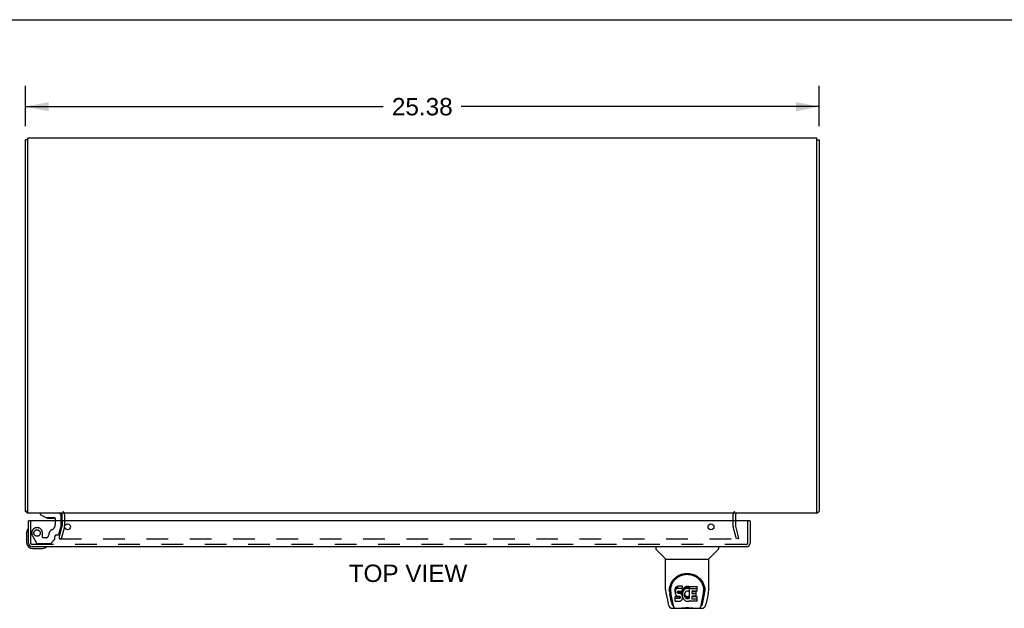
# Model space of a CAD drawing. Header units: inches. Extents: x 0 to 126, y 0 to 81.
# Tile 5 of 7: x 31 to 63, y 63 to 81. Entities that reach past the tile are written whole.
import ezdxf

# ---------------------------------------------------------------- set-up
doc = ezdxf.new("R2010")
doc.units = ezdxf.units.IN
doc.header["$LTSCALE"] = 6.925926
doc.header["$MEASUREMENT"] = 0
doc.linetypes.add('HIDDEN', pattern=[0.2, 0.1, -0.1])
doc.layers.get('0').update_dxf_attribs({"linetype": 'CONTINUOUS'})
for name, color, linetype in [('DEFAULT_2', 8, 'HIDDEN'), ('DIMENSIONS', 7, 'CONTINUOUS'), ('DOOR_ASSEMBLY', 7, 'CONTINUOUS')]:
    doc.layers.add(name, color=color, linetype=linetype)
doc.styles.get("Standard").update_dxf_attribs({"font": 'arial.ttf'})
doc.dimstyles.new('DIMSTYLE_1', dxfattribs={"dimtxt": 0.555556, "dimasz": 0.740741, "dimexe": 0.09, "dimexo": 0.07, "dimgap": 0.0375, "dimtad": 0, "dimtih": 1, "dimtoh": 1, "dimzin": 4, "dimdsep": 46, "dimtxsty": 'Standard', "dimblk": '_FILLED', "dimblk1": '_FILLED', "dimblk2": '_FILLED', "dimcen": 0.09, "dimadec": 3, "dimazin": 1, "dimtfac": 1, "dimtdec": 3, "dimtofl": 0, "dimtmove": 0, "dimatfit": 3, "dimldrblk": '_FILLED', "dimfxl": 0, "dimtolj": 1, "dimtzin": 4, "dimarcsym": 0})

# ---------------------------------------------------------------- blocks, each defined once
blk = doc.blocks.new('_FILLED')
at = {"color": 0, "linetype": 'ByBlock'}
blk.add_solid([(0, 0), (-1, 0.2), (-1, -0.2)], dxfattribs=at)
blk = doc.blocks.new('*D2')
at = {"layer": 'DIMENSIONS', "color": 2, "linetype": 'Continuous'}
for p, q in [((31.663, 78.074), (31.663, 79.368)), ((57.038, 78.074), (57.038, 79.368)), ((31.663, 78.701), (43.102, 78.701)), ((57.038, 78.701), (45.599, 78.701))]:
    blk.add_line(p, q, dxfattribs=at)
at = {"layer": 'DIMENSIONS', "color": 2, "linetype": 'Continuous', "xscale": 0.7407407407, "yscale": 0.7407407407, "zscale": 0.7407407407, "rotation": 180}
blk.add_blockref('_FILLED', (31.663, 78.701), dxfattribs=at)
at = {"layer": 'DIMENSIONS', "color": 2, "linetype": 'Continuous', "xscale": 0.7407407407, "yscale": 0.7407407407, "zscale": 0.7407407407}
blk.add_blockref('_FILLED', (57.038, 78.701), dxfattribs=at)
at = {"layer": 'DIMENSIONS', "color": 2, "linetype": 'Continuous', "insert": (44.351, 78.979), "char_height": 0.5556, "width": 1.94135, "attachment_point": 2, "line_spacing_factor": 0.9}
blk.add_mtext('25.38', dxfattribs=at)

msp = doc.modelspace()

# ---------------------------------------------------------------- linework, layer by layer
at = {"color": 7, "linetype": 'Continuous'}
for p, q in [((0, 81.481), (125.926, 81.481)), ((31.738, 77.636), (31.663, 77.636)), ((56.963, 77.636), (57.038, 77.636)), ((31.738, 65.762), (31.663, 65.762))]:
    msp.add_line(p, q, dxfattribs=at)
at = {"color": 3, "linetype": 'Continuous'}
for p, q in [((31.663, 65.762), (31.663, 77.636)), ((31.738, 65.699), (31.738, 77.699)), ((56.963, 77.699), (31.738, 77.699)), ((56.963, 65.699), (56.963, 77.699)), ((57.038, 77.636), (57.038, 65.762)), ((56.963, 65.699), (31.738, 65.699)), ((32.838, 65.456), (32.838, 65.657)), ((54.363, 65.657), (54.363, 65.456)), ((57.02, 65.745), (57.024, 65.747))]:
    msp.add_line(p, q, dxfattribs=at)
for points in [[(31.678, 65.747), (31.675, 65.749), (31.673, 65.75), (31.671, 65.751), (31.67, 65.752), (31.668, 65.754), (31.667, 65.755), (31.665, 65.756), (31.665, 65.757), (31.664, 65.759), (31.664, 65.76), (31.663, 65.761), (31.663, 65.762)], [(31.694, 65.737), (31.693, 65.738), (31.691, 65.74), (31.689, 65.741), (31.687, 65.742), (31.685, 65.744), (31.682, 65.745), (31.678, 65.747)], [(57.008, 65.737), (57.008, 65.737), (57.009, 65.738), (57.009, 65.738), (57.01, 65.739), (57.011, 65.74), (57.012, 65.74), (57.013, 65.741), (57.014, 65.742), (57.015, 65.742), (57.016, 65.743), (57.017, 65.744), (57.019, 65.745), (57.02, 65.745)], [(57.024, 65.747), (57.025, 65.748), (57.027, 65.749), (57.028, 65.75), (57.029, 65.75), (57.03, 65.751), (57.031, 65.751), (57.032, 65.752), (57.032, 65.752), (57.033, 65.753), (57.034, 65.754), (57.034, 65.754), (57.035, 65.755), (57.035, 65.755), (57.036, 65.756), (57.036, 65.756), (57.037, 65.756), (57.037, 65.757), (57.037, 65.757), (57.037, 65.758), (57.038, 65.758), (57.038, 65.759), (57.038, 65.759), (57.038, 65.76), (57.038, 65.76), (57.038, 65.76), (57.038, 65.761), (57.038, 65.761), (57.038, 65.762)]]:
    msp.add_lwpolyline(points, dxfattribs=at)
for centre, radius, start, end in [((31.78, 65.816), 0.117, 222.5569, 248.9579), ((32.796, 65.657), 0.042, 0, 90), ((54.405, 65.657), 0.042, 90, 180), ((56.921, 65.816), 0.117, 291.0374, 317.4431)]:
    msp.add_arc(centre, radius, start, end, dxfattribs=at)
at = {"layer": 'DEFAULT_2', "color": 8, "linetype": 'HIDDEN'}
for p, q in [((32.913, 65.657), (32.913, 65.298)), ((54.288, 65.298), (54.288, 65.657)), ((32.734, 64.906), (32.838, 65.292)), ((32.91, 65.272), (32.807, 64.886)), ((32.838, 65.456), (32.838, 65.298)), ((54.395, 64.886), (54.292, 65.272)), ((54.363, 65.456), (54.363, 65.298)), ((54.364, 65.292), (54.468, 64.906)), ((32.734, 64.906), (32.807, 64.886)), ((32.741, 64.905), (32.741, 64.904)), ((32.761, 64.886), (54.441, 64.886)), ((54.468, 64.906), (54.395, 64.886))]:
    msp.add_line(p, q, dxfattribs=at)
for points in [[(32.742, 64.91), (32.741, 64.908), (32.741, 64.906), (32.741, 64.905)], [(32.741, 64.904), (32.741, 64.902), (32.742, 64.901), (32.742, 64.899), (32.743, 64.897), (32.744, 64.895), (32.745, 64.894), (32.747, 64.892), (32.748, 64.891), (32.75, 64.89), (32.751, 64.889), (32.753, 64.888)], [(32.761, 64.886), (32.759, 64.886), (32.757, 64.886), (32.755, 64.887), (32.753, 64.888)], [(54.461, 64.905), (54.461, 64.904), (54.46, 64.902), (54.46, 64.901), (54.459, 64.899), (54.459, 64.897), (54.458, 64.895), (54.456, 64.894), (54.455, 64.892), (54.454, 64.891), (54.452, 64.89), (54.45, 64.889), (54.449, 64.888), (54.447, 64.887), (54.445, 64.886), (54.443, 64.886), (54.441, 64.886)], [(54.46, 64.91), (54.46, 64.908), (54.461, 64.906), (54.461, 64.905)]]:
    msp.add_lwpolyline(points, dxfattribs=at)
for centre, radius, start, end in [((32.796, 65.657), 0.117, 0, 56.9002), ((54.405, 65.657), 0.117, 123.0998, 180), ((32.813, 65.298), 0.025, 345, 360), ((32.813, 65.298), 0.1, 345, 360), ((54.388, 65.298), 0.1, 180, 195), ((54.388, 65.298), 0.025, 180, 195)]:
    msp.add_arc(centre, radius, start, end, dxfattribs=at)
at = {"layer": 'DOOR_ASSEMBLY', "color": 7, "linetype": 'Continuous'}
for p, q in [((32.132, 65.699), (32.132, 65.66)), ((32.132, 65.66), (32.308, 65.561)), ((32.308, 65.561), (32.585, 65.561)), ((32.396, 65.544), (32.536, 65.544)), ((32.616, 65.53), (32.616, 65.456)), ((32.801, 65.456), (32.801, 65.62)), ((31.773, 65.456), (31.758, 65.456)), ((54.818, 65.456), (54.833, 65.456)), ((31.698, 65.06), (31.701, 65.098)), ((31.698, 65.06), (31.698, 64.771)), ((31.898, 64.571), (32.187, 64.571)), ((51.816, 64.631), (51.816, 64.568)), ((53.824, 64.631), (53.824, 64.568)), ((52.126, 64.243), (51.828, 64.54)), ((52.131, 64.237), (53.509, 64.237)), ((52.131, 63.265), (52.131, 64.237)), ((53.509, 63.266), (53.509, 64.237)), ((53.515, 64.243), (53.813, 64.54)), ((52.257, 63.297), (52.256, 63.233)), ((52.441, 63.292), (52.436, 63.269)), ((52.45, 63.315), (52.441, 63.292)), ((52.441, 63.225), (52.441, 63.292)), ((52.464, 63.334), (52.45, 63.315)), ((52.45, 63.248), (52.45, 63.315)), ((52.473, 63.342), (52.464, 63.334)), ((52.464, 63.267), (52.464, 63.334)), ((52.482, 63.349), (52.473, 63.342)), ((52.473, 63.275), (52.473, 63.342)), ((52.504, 63.358), (52.482, 63.349)), ((52.482, 63.282), (52.482, 63.349)), ((52.504, 63.292), (52.482, 63.282)), ((52.527, 63.366), (52.504, 63.358)), ((52.504, 63.292), (52.504, 63.358)), ((52.527, 63.299), (52.504, 63.292)), ((52.667, 63.366), (52.527, 63.366)), ((52.527, 63.299), (52.527, 63.366)), ((52.667, 63.299), (52.527, 63.299)), ((52.669, 63.323), (52.667, 63.366)), ((52.667, 63.299), (52.667, 63.366)), ((52.669, 63.256), (52.667, 63.299)), ((52.669, 63.256), (52.669, 63.323)), ((52.714, 63.303), (52.701, 63.285)), ((52.728, 63.32), (52.714, 63.303)), ((52.714, 63.237), (52.714, 63.303)), ((52.745, 63.335), (52.728, 63.32)), ((52.728, 63.253), (52.728, 63.32)), ((52.763, 63.348), (52.745, 63.335)), ((52.745, 63.269), (52.745, 63.335)), ((52.783, 63.357), (52.763, 63.348)), ((52.763, 63.282), (52.763, 63.348)), ((52.783, 63.29), (52.763, 63.282)), ((52.805, 63.362), (52.783, 63.357)), ((52.783, 63.29), (52.783, 63.357)), ((52.805, 63.295), (52.783, 63.29)), ((52.827, 63.364), (52.805, 63.362)), ((52.805, 63.295), (52.805, 63.362)), ((52.827, 63.297), (52.805, 63.295)), ((52.827, 63.364), (52.85, 63.364)), ((52.827, 63.297), (52.827, 63.364)), ((52.85, 63.297), (52.827, 63.297)), ((52.861, 63.362), (52.85, 63.364)), ((52.85, 63.297), (52.85, 63.364)), ((52.861, 63.295), (52.85, 63.297)), ((52.871, 63.359), (52.861, 63.362)), ((52.861, 63.295), (52.861, 63.362)), ((52.871, 63.292), (52.861, 63.295)), ((52.89, 63.347), (52.871, 63.359)), ((52.871, 63.292), (52.871, 63.359)), ((52.89, 63.28), (52.871, 63.292)), ((52.89, 63.347), (52.89, 63.28)), ((52.892, 63.343), (52.892, 63.28)), ((52.9, 63.364), (53.137, 63.364)), ((52.9, 62.972), (52.9, 63.364)), ((52.9, 63.297), (53.137, 63.297)), ((53.141, 63.218), (53.141, 63.359)), ((53.384, 63.297), (53.385, 63.233)), ((52.147, 63.122), (52.212, 62.817)), ((52.25, 63.223), (52.25, 63.223)), ((52.25, 63.211), (52.25, 63.21)), ((52.319, 62.845), (52.266, 63.115)), ((52.293, 63.223), (52.293, 63.2)), ((52.303, 63.102), (52.36, 62.809)), ((52.436, 63.269), (52.434, 63.245)), ((52.434, 63.178), (52.434, 63.245)), ((52.436, 63.202), (52.434, 63.178)), ((52.434, 63.178), (52.435, 63.154)), ((52.435, 63.154), (52.439, 63.131)), ((52.436, 63.202), (52.436, 63.269)), ((52.441, 63.225), (52.436, 63.202)), ((52.437, 62.892), (52.437, 63.034)), ((52.439, 63.131), (52.447, 63.109)), ((52.45, 63.248), (52.441, 63.225)), ((52.501, 63.039), (52.441, 63.039)), ((52.441, 62.972), (52.441, 63.039)), ((52.447, 63.109), (52.46, 63.088)), ((52.464, 63.267), (52.45, 63.248)), ((52.46, 63.088), (52.477, 63.071)), ((52.473, 63.275), (52.464, 63.267)), ((52.482, 63.282), (52.473, 63.275)), ((52.477, 63.071), (52.496, 63.058)), ((52.496, 63.058), (52.507, 63.054)), ((52.561, 63.039), (52.501, 63.039)), ((52.501, 62.972), (52.501, 63.039)), ((52.505, 63.166), (52.506, 63.181)), ((52.506, 63.159), (52.505, 63.166)), ((52.506, 63.181), (52.508, 63.197)), ((52.506, 63.159), (52.506, 63.181)), ((52.508, 63.152), (52.506, 63.159)), ((52.507, 63.054), (52.519, 63.052)), ((52.508, 63.197), (52.511, 63.203)), ((52.508, 63.152), (52.508, 63.197)), ((52.513, 63.146), (52.508, 63.152)), ((52.511, 63.203), (52.517, 63.208)), ((52.513, 63.146), (52.513, 63.205)), ((52.519, 63.141), (52.513, 63.146)), ((52.517, 63.208), (52.531, 63.212)), ((52.519, 63.208), (52.518, 63.209)), ((52.533, 63.204), (52.519, 63.208)), ((52.519, 63.141), (52.519, 63.208)), ((52.533, 63.137), (52.519, 63.141)), ((52.519, 63.052), (52.567, 63.051)), ((52.531, 63.212), (52.546, 63.214)), ((52.557, 63.205), (52.533, 63.204)), ((52.533, 63.137), (52.533, 63.204)), ((52.557, 63.138), (52.533, 63.137)), ((52.546, 63.214), (52.659, 63.214)), ((52.581, 63.204), (52.557, 63.205)), ((52.557, 63.138), (52.557, 63.205)), ((52.581, 63.137), (52.557, 63.138)), ((52.577, 63.041), (52.561, 63.039)), ((52.561, 62.973), (52.561, 63.039)), ((52.577, 62.974), (52.561, 62.973)), ((52.567, 63.051), (52.574, 63.051)), ((52.574, 63.051), (52.581, 63.048)), ((52.583, 63.044), (52.577, 63.041)), ((52.577, 62.974), (52.577, 63.041)), ((52.583, 62.977), (52.577, 62.974)), ((52.605, 63.199), (52.581, 63.204)), ((52.581, 63.137), (52.581, 63.204)), ((52.605, 63.132), (52.581, 63.137)), ((52.581, 63.048), (52.587, 63.044)), ((52.585, 63.046), (52.583, 63.044)), ((52.583, 62.977), (52.583, 63.044)), ((52.589, 62.982), (52.583, 62.977)), ((52.587, 63.044), (52.592, 63.038)), ((52.589, 62.982), (52.589, 63.042)), ((52.598, 62.994), (52.589, 62.982)), ((52.592, 63.038), (52.599, 63.024)), ((52.598, 62.994), (52.598, 63.026)), ((52.6, 63.001), (52.598, 62.994)), ((52.599, 63.024), (52.601, 63.009)), ((52.6, 63.001), (52.6, 63.014)), ((52.601, 63.009), (52.6, 63.001)), ((52.616, 63.194), (52.605, 63.199)), ((52.605, 63.132), (52.605, 63.199)), ((52.616, 63.127), (52.605, 63.132)), ((52.626, 63.187), (52.616, 63.194)), ((52.616, 63.127), (52.616, 63.194)), ((52.626, 63.12), (52.616, 63.127)), ((52.643, 63.17), (52.626, 63.187)), ((52.626, 63.12), (52.626, 63.187)), ((52.643, 63.103), (52.626, 63.12)), ((52.656, 63.15), (52.643, 63.17)), ((52.643, 63.103), (52.643, 63.17)), ((52.656, 63.083), (52.643, 63.103)), ((52.665, 63.128), (52.656, 63.15)), ((52.656, 63.083), (52.656, 63.15)), ((52.665, 63.061), (52.656, 63.083)), ((52.659, 63.214), (52.665, 63.214)), ((52.665, 63.214), (52.666, 63.22)), ((52.666, 63.124), (52.665, 63.128)), ((52.665, 63.061), (52.665, 63.128)), ((52.672, 63.038), (52.665, 63.061)), ((52.666, 63.22), (52.668, 63.232)), ((52.671, 63.202), (52.666, 63.157)), ((52.666, 63.091), (52.666, 63.157)), ((52.671, 63.135), (52.666, 63.091)), ((52.666, 63.091), (52.667, 63.068)), ((52.666, 62.967), (52.673, 62.99)), ((52.667, 63.068), (52.67, 63.046)), ((52.668, 63.232), (52.669, 63.256)), ((52.67, 63.046), (52.675, 63.024)), ((52.675, 63.224), (52.671, 63.202)), ((52.671, 63.135), (52.671, 63.202)), ((52.675, 63.157), (52.671, 63.135)), ((52.674, 63.014), (52.672, 63.038)), ((52.673, 62.99), (52.674, 63.014)), ((52.674, 63.014), (52.674, 63.029)), ((52.681, 63.245), (52.675, 63.224)), ((52.675, 63.157), (52.675, 63.224)), ((52.681, 63.178), (52.675, 63.157)), ((52.675, 63.024), (52.682, 63.003)), ((52.69, 63.266), (52.681, 63.245)), ((52.681, 63.178), (52.681, 63.245)), ((52.69, 63.199), (52.681, 63.178)), ((52.682, 63.003), (52.703, 62.964)), ((52.701, 63.285), (52.69, 63.266)), ((52.69, 63.199), (52.69, 63.266)), ((52.701, 63.218), (52.69, 63.199)), ((52.701, 63.218), (52.701, 63.285)), ((52.714, 63.237), (52.701, 63.218)), ((52.728, 63.253), (52.714, 63.237)), ((52.745, 63.269), (52.728, 63.253)), ((52.737, 63.106), (52.736, 63.079)), ((52.736, 63.079), (52.737, 63.066)), ((52.74, 63.133), (52.737, 63.106)), ((52.737, 63.066), (52.737, 63.106)), ((52.737, 63.066), (52.74, 63.053)), ((52.739, 63.126), (52.74, 63.12)), ((52.744, 63.146), (52.74, 63.133)), ((52.74, 63.12), (52.75, 63.095)), ((52.74, 63.053), (52.74, 63.12)), ((52.74, 63.053), (52.75, 63.028)), ((52.749, 63.157), (52.744, 63.146)), ((52.763, 63.282), (52.745, 63.269)), ((52.764, 63.181), (52.749, 63.157)), ((52.75, 63.095), (52.764, 63.072)), ((52.75, 63.028), (52.75, 63.095)), ((52.75, 63.028), (52.764, 63.005)), ((52.772, 63.191), (52.764, 63.181)), ((52.764, 63.072), (52.773, 63.062)), ((52.764, 63.005), (52.764, 63.072)), ((52.764, 63.005), (52.773, 62.995)), ((52.783, 63.199), (52.772, 63.191)), ((52.773, 63.062), (52.783, 63.053)), ((52.773, 62.995), (52.773, 63.062)), ((52.773, 62.995), (52.783, 62.986)), ((52.808, 63.209), (52.783, 63.199)), ((52.783, 63.053), (52.794, 63.046)), ((52.783, 62.986), (52.783, 63.053)), ((52.783, 62.986), (52.794, 62.979)), ((52.794, 63.046), (52.806, 63.041)), ((52.794, 62.979), (52.794, 63.046)), ((52.794, 62.979), (52.806, 62.974)), ((52.806, 63.041), (52.819, 63.039)), ((52.806, 62.974), (52.806, 63.041)), ((52.806, 62.974), (52.819, 62.972)), ((52.82, 63.212), (52.808, 63.209)), ((52.819, 63.039), (52.833, 63.038)), ((52.819, 62.972), (52.819, 63.039)), ((52.834, 63.212), (52.82, 63.212)), ((52.833, 63.038), (52.846, 63.04)), ((52.833, 62.971), (52.833, 63.038)), ((52.833, 62.971), (52.846, 62.973)), ((52.847, 63.209), (52.834, 63.212)), ((52.846, 63.04), (52.859, 63.044)), ((52.846, 62.973), (52.846, 63.04)), ((52.846, 62.973), (52.859, 62.977)), ((52.859, 63.204), (52.847, 63.209)), ((52.859, 63.044), (52.871, 63.05)), ((52.859, 62.977), (52.859, 63.044)), ((52.859, 62.977), (52.871, 62.983)), ((52.891, 63.275), (52.865, 63.207)), ((52.871, 63.05), (52.882, 63.057)), ((52.871, 62.983), (52.871, 63.05)), ((52.871, 62.983), (52.882, 62.99)), ((52.882, 63.057), (52.882, 62.99)), ((52.888, 63.056), (52.9, 63.039)), ((52.888, 62.989), (52.9, 62.972)), ((52.97, 63.209), (52.97, 63.142)), ((52.972, 63.051), (52.972, 62.973)), ((53.137, 63.214), (52.975, 63.214)), ((52.975, 63.204), (53.106, 63.204)), ((52.975, 63.137), (53.106, 63.137)), ((53.106, 63.055), (52.976, 63.055)), ((52.976, 63.035), (53.138, 63.035)), ((53.11, 63.06), (53.11, 63.2)), ((53.142, 62.892), (53.142, 63.031)), ((53.281, 62.809), (53.338, 63.099)), ((53.322, 62.845), (53.375, 63.115)), ((53.338, 63.099), (53.338, 63.103)), ((53.391, 63.223), (53.391, 63.223)), ((53.391, 63.21), (53.391, 63.211)), ((53.494, 63.122), (53.429, 62.817)), ((52.336, 62.662), (53.305, 62.662)), ((52.378, 62.741), (52.37, 62.741)), ((52.376, 62.745), (52.379, 62.735)), ((52.38, 62.735), (52.379, 62.735)), ((52.422, 62.662), (52.416, 62.662)), ((52.422, 62.662), (52.421, 62.662)), ((52.501, 62.972), (52.441, 62.972)), ((52.442, 62.888), (52.586, 62.888)), ((52.561, 62.973), (52.501, 62.972)), ((52.586, 62.888), (52.598, 62.889)), ((52.598, 62.889), (52.609, 62.893)), ((52.609, 62.893), (52.629, 62.907)), ((52.629, 62.907), (52.646, 62.924)), ((52.646, 62.924), (52.652, 62.934)), ((52.652, 62.934), (52.658, 62.945)), ((52.658, 62.945), (52.666, 62.967)), ((52.703, 62.964), (52.716, 62.946)), ((52.716, 62.946), (52.731, 62.929)), ((52.731, 62.929), (52.747, 62.914)), ((52.747, 62.914), (52.765, 62.9)), ((52.765, 62.9), (52.775, 62.895)), ((52.775, 62.895), (52.785, 62.891)), ((52.785, 62.891), (52.807, 62.886)), ((52.807, 62.886), (52.829, 62.883)), ((52.819, 62.972), (52.833, 62.971)), ((52.829, 62.883), (52.851, 62.886)), ((52.851, 62.886), (52.872, 62.893)), ((52.872, 62.893), (52.891, 62.905)), ((52.891, 62.905), (52.892, 62.905)), ((52.902, 62.905), (52.892, 62.905)), ((52.902, 62.892), (52.902, 62.905)), ((53.138, 62.888), (52.907, 62.888)), ((52.976, 62.969), (53.138, 62.969)), ((53.22, 62.662), (53.219, 62.662)), ((53.261, 62.735), (53.265, 62.745)), ((53.261, 62.735), (53.261, 62.735)), ((53.271, 62.741), (53.263, 62.741))]:
    msp.add_line(p, q, dxfattribs=at)
at = {"layer": 'DOOR_ASSEMBLY', "color": 8, "linetype": 'HIDDEN'}
for p, q in [((32.722, 65.699), (32.132, 65.699)), ((31.833, 64.748), (31.833, 65.456)), ((32.616, 65.456), (32.616, 65.346)), ((32.732, 65.033), (32.801, 65.289)), ((32.801, 65.289), (32.801, 65.456)), ((54.758, 64.748), (54.758, 65.456)), ((31.884, 64.983), (32.018, 64.75)), ((32.205, 64.936), (32.205, 65.069)), ((32.315, 64.92), (32.221, 64.92)), ((32.599, 64.873), (32.599, 64.951)), ((32.658, 65.01), (32.702, 65.01)), ((54.716, 64.706), (31.875, 64.706)), ((32.044, 64.735), (32.457, 64.735)), ((32.478, 64.744), (32.593, 64.859))]:
    msp.add_line(p, q, dxfattribs=at)
at = {"layer": 'DOOR_ASSEMBLY', "color": 3, "linetype": 'Continuous'}
for p, q in [((31.758, 64.748), (31.758, 65.456)), ((54.818, 65.456), (31.773, 65.456)), ((54.833, 65.456), (54.833, 64.748)), ((54.716, 64.631), (31.875, 64.631))]:
    msp.add_line(p, q, dxfattribs=at)
at = {"layer": 'DOOR_ASSEMBLY', "color": 7, "linetype": 'Continuous'}
for points in [[(52.25, 63.223), (52.252, 63.265), (52.259, 63.314), (52.27, 63.361), (52.284, 63.405), (52.301, 63.447), (52.321, 63.486), (52.343, 63.524), (52.368, 63.558), (52.395, 63.591), (52.425, 63.622), (52.456, 63.65), (52.49, 63.676), (52.526, 63.699), (52.563, 63.72), (52.603, 63.738), (52.644, 63.753), (52.687, 63.765), (52.731, 63.774), (52.776, 63.779), (52.821, 63.781), (52.866, 63.779), (52.91, 63.774), (52.954, 63.765), (52.997, 63.753), (53.038, 63.738), (53.078, 63.72), (53.116, 63.699), (53.151, 63.675), (53.185, 63.649), (53.216, 63.621), (53.246, 63.591), (53.273, 63.558), (53.298, 63.523), (53.32, 63.486), (53.34, 63.446), (53.357, 63.405), (53.371, 63.36), (53.382, 63.313), (53.389, 63.264), (53.391, 63.223)], [(52.293, 63.223), (52.294, 63.243), (52.295, 63.268), (52.298, 63.292), (52.302, 63.316), (52.306, 63.339), (52.312, 63.362), (52.319, 63.385), (52.327, 63.407), (52.335, 63.429), (52.345, 63.45), (52.355, 63.47), (52.366, 63.49), (52.377, 63.508), (52.389, 63.526), (52.402, 63.544), (52.415, 63.56), (52.429, 63.576), (52.443, 63.591), (52.457, 63.605), (52.472, 63.619), (52.487, 63.631), (52.502, 63.643), (52.518, 63.655), (52.533, 63.665), (52.549, 63.675), (52.565, 63.684), (52.581, 63.693), (52.597, 63.7), (52.613, 63.708), (52.628, 63.714), (52.644, 63.72), (52.66, 63.725), (52.676, 63.73), (52.692, 63.734), (52.708, 63.738), (52.724, 63.741), (52.74, 63.744), (52.756, 63.746), (52.772, 63.748), (52.788, 63.749), (52.804, 63.75), (52.82, 63.75), (52.836, 63.75), (52.852, 63.749), (52.867, 63.748), (52.883, 63.746), (52.899, 63.744), (52.915, 63.742), (52.931, 63.738), (52.947, 63.735), (52.963, 63.73), (52.979, 63.726), (52.995, 63.72), (53.011, 63.714), (53.027, 63.708), (53.043, 63.701), (53.059, 63.693), (53.075, 63.685), (53.091, 63.675), (53.107, 63.666), (53.122, 63.655), (53.138, 63.644), (53.153, 63.632), (53.168, 63.619), (53.183, 63.606), (53.197, 63.592), (53.211, 63.577), (53.225, 63.561), (53.238, 63.544), (53.251, 63.527), (53.263, 63.509), (53.275, 63.49), (53.286, 63.47), (53.296, 63.45), (53.306, 63.429), (53.314, 63.407), (53.322, 63.385), (53.329, 63.363), (53.334, 63.339), (53.339, 63.316), (53.343, 63.292), (53.345, 63.268), (53.347, 63.244), (53.347, 63.223)], [(52.131, 63.265), (52.132, 63.232), (52.135, 63.193), (52.141, 63.153), (52.147, 63.122)], [(52.25, 63.211), (52.25, 63.215), (52.25, 63.223)], [(52.293, 63.2), (52.294, 63.184), (52.295, 63.156), (52.299, 63.127), (52.303, 63.102)], [(52.441, 63.039), (52.441, 63.038), (52.44, 63.038), (52.44, 63.038), (52.44, 63.038), (52.439, 63.038), (52.439, 63.038), (52.438, 63.037), (52.438, 63.037), (52.438, 63.037), (52.437, 63.036), (52.437, 63.036), (52.437, 63.035), (52.437, 63.035), (52.437, 63.034)], [(53.338, 63.103), (53.339, 63.106), (53.339, 63.109), (53.34, 63.112), (53.34, 63.115), (53.341, 63.118), (53.341, 63.122), (53.342, 63.125), (53.342, 63.128), (53.343, 63.132), (53.343, 63.136), (53.344, 63.139), (53.344, 63.143), (53.345, 63.147), (53.345, 63.151), (53.345, 63.156), (53.346, 63.16), (53.346, 63.164), (53.346, 63.169), (53.347, 63.173), (53.347, 63.178), (53.347, 63.183), (53.347, 63.188), (53.347, 63.193), (53.347, 63.198), (53.347, 63.223)], [(53.391, 63.223), (53.391, 63.216), (53.391, 63.211)], [(53.494, 63.122), (53.5, 63.152), (53.505, 63.192), (53.509, 63.232), (53.509, 63.266)], [(52.212, 62.817), (52.215, 62.804), (52.219, 62.785), (52.224, 62.769), (52.23, 62.754), (52.235, 62.74), (52.241, 62.728), (52.248, 62.716), (52.255, 62.706), (52.263, 62.696), (52.272, 62.687), (52.282, 62.679), (52.294, 62.672), (52.306, 62.667), (52.319, 62.664), (52.332, 62.662), (52.336, 62.662)], [(52.36, 62.809), (52.362, 62.798), (52.365, 62.784), (52.369, 62.771), (52.372, 62.758), (52.376, 62.745)], [(52.38, 62.735), (52.385, 62.722), (52.391, 62.71), (52.398, 62.699), (52.404, 62.69), (52.412, 62.682), (52.42, 62.675), (52.429, 62.669), (52.438, 62.665), (52.448, 62.663), (52.456, 62.662)], [(52.441, 62.972), (52.441, 62.972), (52.44, 62.972), (52.44, 62.972), (52.44, 62.971), (52.439, 62.971), (52.439, 62.971), (52.438, 62.971), (52.438, 62.97), (52.438, 62.97), (52.437, 62.969), (52.437, 62.969), (52.437, 62.968), (52.437, 62.968), (52.437, 62.967)], [(52.537, 62.662), (52.557, 62.663), (52.58, 62.664), (52.603, 62.667), (52.628, 62.669), (52.653, 62.672), (52.68, 62.675), (52.708, 62.678), (52.736, 62.68), (52.765, 62.682), (52.794, 62.683), (52.823, 62.683), (52.852, 62.683), (52.881, 62.681), (52.91, 62.68), (52.938, 62.677), (52.965, 62.675), (52.991, 62.672), (53.016, 62.669), (53.04, 62.666), (53.062, 62.664), (53.084, 62.663), (53.104, 62.662)], [(52.537, 62.662), (52.559, 62.663), (52.586, 62.664), (52.613, 62.667), (52.641, 62.67), (52.67, 62.673), (52.699, 62.675), (52.729, 62.678), (52.759, 62.68), (52.789, 62.681), (52.82, 62.681), (52.85, 62.681), (52.881, 62.68), (52.911, 62.678), (52.941, 62.675), (52.97, 62.673), (52.999, 62.67), (53.027, 62.667), (53.055, 62.665), (53.081, 62.663), (53.104, 62.662)], [(53.185, 62.662), (53.192, 62.663), (53.202, 62.665), (53.212, 62.669), (53.221, 62.675), (53.229, 62.682), (53.236, 62.69), (53.243, 62.699), (53.25, 62.71), (53.256, 62.722), (53.261, 62.735)], [(53.265, 62.745), (53.269, 62.758), (53.272, 62.771), (53.275, 62.784), (53.279, 62.798), (53.281, 62.809)], [(53.305, 62.662), (53.308, 62.662), (53.321, 62.664), (53.334, 62.667), (53.346, 62.672), (53.358, 62.679), (53.368, 62.687), (53.377, 62.695), (53.386, 62.705), (53.393, 62.716), (53.399, 62.727), (53.405, 62.74), (53.411, 62.753), (53.416, 62.768), (53.421, 62.785), (53.426, 62.804), (53.429, 62.817)]]:
    msp.add_lwpolyline(points, dxfattribs=at)
at = {"layer": 'DOOR_ASSEMBLY', "color": 3, "linetype": 'Continuous'}
for centre in [(33.008, 65.268), (53.583, 65.268)]:
    msp.add_circle(centre, 0.094, dxfattribs=at)
at = {"layer": 'DOOR_ASSEMBLY', "color": 8, "linetype": 'HIDDEN'}
msp.add_circle((32.033, 65.069), 0.103, dxfattribs=at)
at = {"layer": 'DOOR_ASSEMBLY', "color": 7, "linetype": 'Continuous'}
for centre, radius, start, end in [((32.396, 65.634), 0.09, 234.8123, 270), ((32.536, 65.634), 0.09, 270, 304.9232), ((32.585, 65.53), 0.031, 0, 90), ((32.722, 65.62), 0.079, 0, 90), ((31.948, 65.06), 0.25, 149.1101, 180), ((31.746, 65.181), 0.015, 96.3796, 149.1101), ((31.743, 65.181), 0.015, 0, 83.6204), ((31.898, 64.771), 0.2, 180, 270), ((32.187, 64.821), 0.25, 270, 300.8899), ((32.308, 64.616), 0.015, 6.3796, 90), ((32.308, 64.619), 0.015, 300.8899, 353.6204), ((51.856, 64.568), 0.0394, 180, 225), ((53.785, 64.568), 0.0394, 315, 360), ((52.14, 64.257), 0.0197, 225, 262.5), ((53.501, 64.257), 0.0197, 277.5, 315)]:
    msp.add_arc(centre, radius, start, end, dxfattribs=at)
at = {"layer": 'DOOR_ASSEMBLY', "color": 8, "linetype": 'HIDDEN'}
for centre, radius, start, end in [((32.033, 65.069), 0.172, 0, 210), ((32.428, 65.346), 0.188, 295.7418, 360), ((32.221, 64.936), 0.016, 180, 270), ((32.315, 65.01), 0.09, 270, 360), ((32.59, 65.01), 0.185, 115.7418, 180), ((32.579, 64.873), 0.02, 315, 360), ((32.658, 64.951), 0.059, 90, 180), ((32.702, 65.041), 0.031, 270, 345), ((31.875, 64.748), 0.042, 180, 270), ((32.044, 64.765), 0.03, 210, 270), ((32.457, 64.765), 0.03, 270, 315), ((54.716, 64.748), 0.042, 270, 360)]:
    msp.add_arc(centre, radius, start, end, dxfattribs=at)
at = {"layer": 'DOOR_ASSEMBLY', "color": 3, "linetype": 'Continuous'}
for centre, start, end in [((31.875, 64.748), 180, 270), ((54.716, 64.748), 270, 360)]:
    msp.add_arc(centre, 0.117, start, end, dxfattribs=at)
at = {"layer": 'DOOR_ASSEMBLY', "color": 7, "linetype": 'Continuous'}
for centre, major_axis, ratio, start_param, end_param in [((52.82, 63.223), (0, 0.565), 0.999848, 1.137008, 1.76365), ((52.887, 63.343), (0, 0.00448), 1, -1.566905, -0.665444), ((53.137, 63.359), (0.00448, 0), 1, 0, 1.570796), ((53.137, 63.292), (0, 0.00448), 1, -1.570796, 0), ((52.82, 63.223), (0, 0.565), 0.999848, 4.519536, 5.145564), ((52.861, 63.208), (0, 0.00448), 1, -3.557718, -1.937287), ((52.885, 63.054), (0, 0.00448), 1, -0.975826, 0.651783), ((52.885, 62.987), (0, 0.00448), 1, -0.975826, 0.651783), ((52.887, 63.276), (0.00448, 0), 1, 5.916695, 7.188538), ((52.975, 63.209), (0, 0.00448), 1, 0, 1.570796), ((52.975, 63.142), (0, 0.00448), 1, 1.570796, 3.141593), ((52.975, 63.208), (0.00448, 0), 1, -2.747552, -2.072978), ((52.976, 63.051), (0, 0.00448), 1, 0, 1.570796), ((52.976, 63.04), (0, 0.00448), 1, 1.570796, 3.141593), ((52.976, 62.973), (0, 0.00448), 1, 1.570796, 3.141593), ((52.975, 63.208), (0, 0.00448), 1, -3.643774, -3.141593), ((53.106, 63.2), (0, 0.00448), 1, -1.570796, 0), ((53.106, 63.133), (0, 0.00448), 1, -1.570796, 0), ((53.106, 63.06), (0, 0.00448), 1, -3.141593, -1.570796), ((53.137, 63.218), (0, 0.00448), 1, -3.141593, -1.570796), ((53.138, 63.031), (0, 0.00448), 1, -1.570796, 0), ((52.377, 63.095), (0.007, 0.354), 0.213027, -3.923008, -3.13761), ((52.442, 62.892), (0.00483, 0), 1, 3.141593, 4.712389), ((52.907, 62.892), (0, 0.00448), 1, 1.570796, 3.141593), ((53.138, 62.964), (0, 0.00448), 1, -1.570796, 0), ((53.138, 62.892), (0, 0.00448), 1, -3.141593, -1.570796), ((53.264, 63.095), (-0.007, 0.354), 0.213027, -3.145575, -2.360177)]:
    msp.add_ellipse(centre, major_axis=major_axis, ratio=ratio, start_param=start_param, end_param=end_param, dxfattribs=at)

# ---------------------------------------------------------------- texts
at = {"layer": 'DIMENSIONS', "color": 2, "linetype": 'Continuous', "insert": (43.895, 64.06), "char_height": 0.5556, "width": 3.78563, "attachment_point": 2, "line_spacing_factor": 0.9}
msp.add_mtext('TOP VIEW', dxfattribs=at)

# ---------------------------------------------------------------- dimensions: what is measured, and where the dimension line sits
at = {"layer": 'DIMENSIONS', "color": 2, "linetype": 'Continuous'}
dim = msp.add_linear_dim(base=(31.663393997, 78.701033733), p1=(57.038393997, 79.4377004), p2=(31.663393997, 79.4377004), angle=180, dimstyle='DIMSTYLE_1', dxfattribs=at)
dim.commit()
dim.dimension.update_dxf_attribs({"geometry": '*D2', "text_midpoint": (44.342485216, 78.697938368), "dimtype": 160})

doc.saveas('drawing.dxf')
